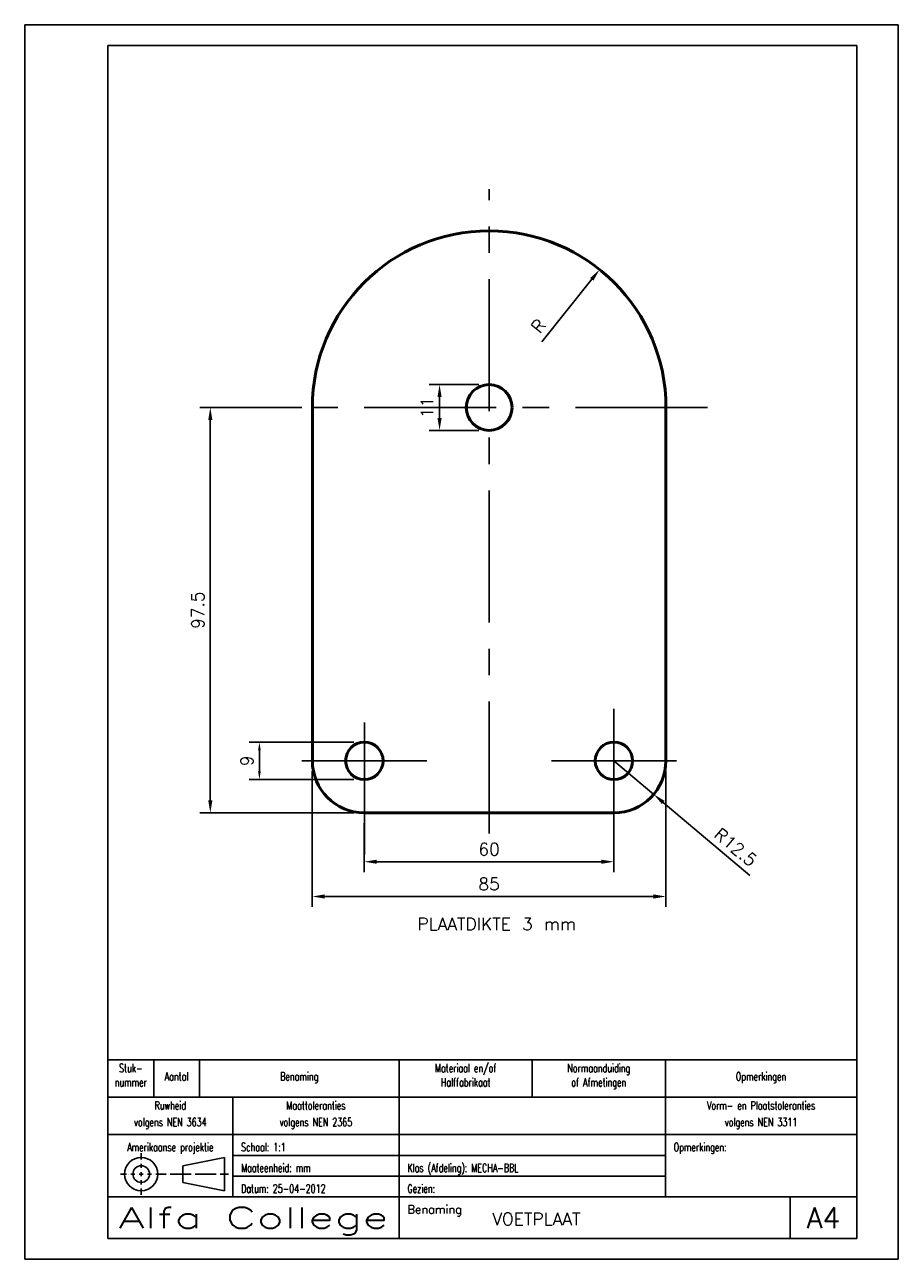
# Model space of a CAD drawing. Extents: x 0 to 210, y 0 to 297.
import ezdxf
from ezdxf.enums import TextEntityAlignment as Align

# ---------------------------------------------------------------- set-up
doc = ezdxf.new("R2010")
doc.units = 0
doc.header["$MEASUREMENT"] = 0
doc.header["$PDMODE"] = 33
doc.header["$PDSIZE"] = 3
doc.linetypes.add('CENTER', pattern=[50.8, 31.75, -6.35, 6.35, -6.35])
doc.layers.get('Defpoints').update_dxf_attribs({"linetype": 'CONTINUOUS'})
for name, color, linetype, lineweight in [('Hartlijn', 1, 'CENTER', 25), ('Maatlijn', 2, 'CONTINUOUS', 25), ('Omtrekslijn', 7, 'CONTINUOUS', 50), ('Tekst', 3, 'CONTINUOUS', 35)]:
    doc.layers.add(name, color=color, linetype=linetype, lineweight=lineweight)
for name, color, linetype in [('KADER25', 3, 'CONTINUOUS'), ('KADER50', 7, 'CONTINUOUS'), ('KADER70', 5, 'CONTINUOUS'), ('T25', 3, 'CONTINUOUS'), ('T70', 5, 'CONTINUOUS')]:
    doc.layers.add(name, color=color, linetype=linetype)
doc.styles.add('KADER1', font='SIMPLEX.SHX', dxfattribs={"height": 5})
doc.styles.add('KADER2', font='SIMPLEX.shx', dxfattribs={"width": 0.7, "height": 2})
doc.styles.get("Standard").update_dxf_attribs({"font": 'TXT.shx', "height": 3})
doc.dimstyles.get("Standard").update_dxf_attribs({"dimtxt": 3, "dimasz": 3, "dimexe": 2.5, "dimexo": 2.5, "dimgap": 1.5, "dimtad": 0, "dimzin": 0, "dimdsep": 46, "dimtxsty": 'Standard', "dimcen": -3, "dimdle": 1.25, "dimadec": 0, "dimazin": 0, "dimtfac": 0.75, "dimtofl": 0, "dimtmove": 2, "dimatfit": 3, "dimfxl": 1, "dimtvp": 1.5, "dimtolj": 1, "dimtzin": 0, "dimarcsym": 0})

# ---------------------------------------------------------------- blocks, each defined once
blk = doc.blocks.new('*D2')
at = {"layer": 'Defpoints', "color": 0}
for p in [(111.64, 210.41), (99.72, 199.41), (111.64, 199.41)]:
    blk.add_point(p, dxfattribs=at)
at = {"layer": 'Maatlijn', "color": 0, "lineweight": -2}
for p, q in [((109.14, 210.41), (97.22, 210.41)), ((99.72, 207.41), (99.72, 202.41)), ((109.14, 199.41), (97.22, 199.41))]:
    blk.add_line(p, q, dxfattribs=at)
at = {"layer": 'Maatlijn', "color": 0}
for points in [[(99.22, 207.41), (100.22, 207.41), (99.72, 210.41)], [(99.22, 202.41), (100.22, 202.41), (99.72, 199.41)]]:
    blk.add_solid(points, dxfattribs=at)
at = {"layer": 'Maatlijn', "color": 0, "insert": (96.72, 204.91), "char_height": 3, "attachment_point": 5, "rotation": 90}
blk.add_mtext('\\A1;11', dxfattribs=at)
blk = doc.blocks.new('*D3')
at = {"layer": 'Defpoints', "color": 0}
for p in [(69.14, 204.91), (44.61, 107.41), (81.64, 107.41)]:
    blk.add_point(p, dxfattribs=at)
at = {"layer": 'Maatlijn', "color": 0, "lineweight": -2}
for p, q in [((66.64, 204.91), (42.11, 204.91)), ((44.61, 201.91), (44.61, 110.41)), ((79.14, 107.41), (42.11, 107.41))]:
    blk.add_line(p, q, dxfattribs=at)
at = {"layer": 'Maatlijn', "color": 0}
for points in [[(44.11, 201.91), (45.11, 201.91), (44.61, 204.91)], [(44.11, 110.41), (45.11, 110.41), (44.61, 107.41)]]:
    blk.add_solid(points, dxfattribs=at)
at = {"layer": 'Maatlijn', "color": 0, "insert": (41.61, 156.16), "char_height": 3, "attachment_point": 5, "rotation": 90}
blk.add_mtext('\\A1;97.5', dxfattribs=at)
blk = doc.blocks.new('*D4')
at = {"layer": 'Defpoints', "color": 0}
for p in [(56.42, 124.41), (81.64, 124.41), (81.64, 115.41)]:
    blk.add_point(p, dxfattribs=at)
at = {"layer": 'Maatlijn', "color": 0, "lineweight": -2}
for p, q in [((79.14, 124.41), (53.92, 124.41)), ((56.42, 117.41), (56.42, 122.41)), ((79.14, 115.41), (53.92, 115.41))]:
    blk.add_line(p, q, dxfattribs=at)
at = {"layer": 'Maatlijn', "color": 0}
for points in [[(56.09, 122.41), (56.75, 122.41), (56.42, 124.41)], [(56.09, 117.41), (56.75, 117.41), (56.42, 115.41)]]:
    blk.add_solid(points, dxfattribs=at)
at = {"layer": 'Maatlijn', "color": 0, "insert": (53.42, 119.91), "char_height": 3, "attachment_point": 5, "rotation": 90}
blk.add_mtext('\\A1;9', dxfattribs=at)
blk = doc.blocks.new('*D5')
at = {"layer": 'Defpoints', "color": 0}
for p in [(81.64, 107.41), (141.64, 107.41), (141.64, 95.64)]:
    blk.add_point(p, dxfattribs=at)
at = {"layer": 'Maatlijn', "color": 0, "lineweight": -2}
for p, q in [((81.64, 104.91), (81.64, 93.14)), ((141.64, 104.91), (141.64, 93.14)), ((84.64, 95.64), (138.64, 95.64))]:
    blk.add_line(p, q, dxfattribs=at)
at = {"layer": 'Maatlijn', "color": 0}
for points in [[(84.64, 96.14), (84.64, 95.14), (81.64, 95.64)], [(138.64, 96.14), (138.64, 95.14), (141.64, 95.64)]]:
    blk.add_solid(points, dxfattribs=at)
at = {"layer": 'Maatlijn', "color": 0, "insert": (111.64, 98.64), "char_height": 3, "attachment_point": 5}
blk.add_mtext('\\A1;60', dxfattribs=at)
blk = doc.blocks.new('*D6')
at = {"layer": 'Defpoints', "color": 0}
for p in [(69.14, 119.91), (154.14, 119.91), (154.14, 87.28)]:
    blk.add_point(p, dxfattribs=at)
at = {"layer": 'Maatlijn', "color": 0, "lineweight": -2}
for p, q in [((69.14, 117.41), (69.14, 84.78)), ((154.14, 117.41), (154.14, 84.78)), ((72.14, 87.28), (151.14, 87.28))]:
    blk.add_line(p, q, dxfattribs=at)
at = {"layer": 'Maatlijn', "color": 0}
for points in [[(72.14, 87.78), (72.14, 86.78), (69.14, 87.28)], [(151.14, 87.78), (151.14, 86.78), (154.14, 87.28)]]:
    blk.add_solid(points, dxfattribs=at)
at = {"layer": 'Maatlijn', "color": 0, "insert": (111.64, 90.28), "char_height": 3, "attachment_point": 5}
blk.add_mtext('\\A1;85', dxfattribs=at)
blk = doc.blocks.new('*D7')
at = {"layer": 'Defpoints', "color": 0}
for p in [(141.64, 119.91), (151.2, 111.85)]:
    blk.add_point(p, dxfattribs=at)
at = {"layer": 'Maatlijn', "color": 0, "lineweight": -2}
for p, q in [((141.64, 119.91), (151.2, 111.85)), ((174.29, 92.36), (153.49, 109.92))]:
    blk.add_line(p, q, dxfattribs=at)
at = {"layer": 'Maatlijn', "color": 0}
blk.add_solid([(153.81, 110.3), (153.17, 109.53), (151.2, 111.85)], dxfattribs=at)
at = {"layer": 'Maatlijn', "color": 0, "insert": (170.88, 99.16), "char_height": 3, "attachment_point": 5, "rotation": 319.834}
blk.add_mtext('\\A1;R12.5', dxfattribs=at)
blk = doc.blocks.new('*D8')
at = {"layer": 'Defpoints', "color": 0}
for p in [(138.2, 238.09), (111.64, 204.91)]:
    blk.add_point(p, dxfattribs=at)
at = {"layer": 'Maatlijn', "color": 0, "lineweight": -2}
blk.add_line((124.3, 220.72), (136.33, 235.75), dxfattribs=at)
at = {"layer": 'Maatlijn', "color": 0}
blk.add_solid([(135.94, 236.06), (136.72, 235.44), (138.2, 238.09)], dxfattribs=at)
at = {"layer": 'Maatlijn', "color": 0, "insert": (123.52, 224.55), "char_height": 3, "attachment_point": 5, "rotation": 51.3254}
blk.add_mtext('\\A1;R', dxfattribs=at)

msp = doc.modelspace()

# ---------------------------------------------------------------- linework, layer by layer
at = {"layer": 'Hartlijn'}
for p, q in [((111.64394, 102.41441), (111.64394, 257.41441)), ((164.14394, 204.91441), (69.14394, 204.91441)), ((81.64394, 97.41441), (81.64394, 132.41441)), ((141.64394, 132.41441), (141.64394, 97.41441)), ((96.64394, 119.91441), (66.64394, 119.91441)), ((156.64394, 119.91441), (126.64394, 119.91441))]:
    msp.add_line(p, q, dxfattribs=at)
at = {"layer": 'KADER25'}
for p, q in [((0, 0), (0, 297)), ((0, 297), (210, 297)), ((210, 0), (210, 297)), ((28, 24), (28, 25.5)), ((48, 24.5), (38, 22.5)), ((48, 20.5), (48, 24.5)), ((50, 25), (154, 25)), ((28, 23.5), (28, 23.5)), ((28, 22), (28, 23)), ((28, 21.5), (28, 21.5)), ((28, 20), (28, 21)), ((38, 22.5), (38, 20.5)), ((24.5, 20.5), (23, 20.5)), ((24.9719, 20.5), (24.9719, 20.5)), ((25, 20.5), (25, 20.5)), ((26.5, 20.5), (25.5, 20.5)), ((27, 20.5), (27, 20.5)), ((28, 20.5), (27.5, 20.5)), ((28, 20.5), (28.5, 20.5)), ((28, 19.5), (28, 19.5)), ((28, 19), (28, 18)), ((29, 20.5), (29, 20.5)), ((29.5, 20.5), (30.5, 20.5)), ((31, 20.5), (31, 20.5)), ((31.5, 20.5), (34, 20.5)), ((34.5, 20.5), (34.5, 20.5)), ((35, 20.5), (40, 20.5)), ((37, 20.5), (37, 20.5)), ((38, 18.5), (38, 20.5)), ((48, 16.5), (38, 18.5)), ((40.5, 20.5), (40.5, 20.5)), ((40.5, 20.5), (40.5, 20.5)), ((41, 20.5), (46, 20.5)), ((46.5, 20.5), (46.5, 20.5)), ((47, 20.5), (49, 20.5)), ((48, 20.5), (48, 16.5)), ((50, 20), (154, 20)), ((28, 17.5), (28, 17.5)), ((28, 17), (28, 15.5)), ((210, 0), (0, 0))]:
    msp.add_line(p, q, dxfattribs=at)
for radius in [4, 2]:
    msp.add_circle((28, 20.5), radius, dxfattribs=at)
at = {"layer": 'KADER50'}
for p, q in [((20, 5), (20, 48)), ((20, 48), (200, 48)), ((31, 48), (31, 39)), ((42, 48), (42, 39)), ((90, 48), (90, 15)), ((122, 48), (122, 39)), ((154, 48), (154, 15)), ((20, 39), (200, 39)), ((50, 39), (50, 15)), ((20, 30), (200, 30)), ((20, 15), (200, 15)), ((90, 5), (90, 15)), ((184, 5), (184, 15))]:
    msp.add_line(p, q, dxfattribs=at)
at = {"layer": 'KADER70'}
for p, q in [((20, 5), (20, 292)), ((20, 292), (200, 292)), ((200, 5), (200, 292)), ((200, 5), (20, 5))]:
    msp.add_line(p, q, dxfattribs=at)
at = {"layer": 'Omtrekslijn'}
for p, q in [((69.14394, 204.91441), (69.14394, 119.91441)), ((154.14394, 119.91441), (154.14394, 204.91441)), ((81.64394, 107.41441), (141.64394, 107.41441))]:
    msp.add_line(p, q, dxfattribs=at)
for centre, radius in [((111.64394, 204.91441), 5.5), ((81.64394, 119.91441), 4.5), ((141.64394, 119.91441), 4.5)]:
    msp.add_circle(centre, radius, dxfattribs=at)
for centre, radius, start, end in [((111.64394, 204.91441), 42.5, 0, 180), ((81.64394, 119.91441), 12.5, 180, 270), ((141.64394, 119.91441), 12.5, 270, 0)]:
    msp.add_arc(centre, radius, start, end, dxfattribs=at)

# ---------------------------------------------------------------- texts
at = {"layer": 'T25', "style": 'KADER2', "width": 0.7}
for s, p in [('Stuk-', (25.5, 45)), ('Aantal', (36.5, 43)), ('Benaming', (66, 43)), ('Materiaal en/of', (106, 45)), ('Normaanduiding', (138, 45)), ('Opmerkingen', (177, 43)), ('nummer', (25.5, 41.57143)), ('Halffabrikaat', (106, 41.57143)), ('of Afmetingen', (138, 41.57143)), ('Ruwheid', (35, 36)), ('Maattoleranties', (70, 36)), ('Vorm- en Plaatstoleranties', (177, 36)), ('volgens NEN 3634', (35, 32)), ('volgens NEN 2365', (70, 32)), ('volgens NEN 3311', (177, 32)), ('Amerikaanse projektie', (35, 26))]:
    msp.add_text(s, height=2, dxfattribs=at).set_placement(p, align=Align.CENTER)
for s, p in [('Schaal: 1:1', (52, 26)), ('Opmerkingen:', (156, 26)), ('Maateenheid: mm', (52, 21)), ('Klas (Afdeling): MECHA-BBL', (92, 21)), ('Datum: 25-04-2012', (52, 16)), ('Gezien:', (92, 16))]:
    msp.add_text(s, height=2, dxfattribs=at).set_placement(p)
at = {"layer": 'T25'}
msp.add_text('Benaming', height=2, dxfattribs=at).set_placement((92, 11))
at = {"layer": 'T70', "style": 'KADER1', "width": 1.475676}
msp.add_text('Alfa College', height=5, dxfattribs=at).set_placement((22.5, 7.5), (87.5, 7.5), align=Align.FIT)
at = {"layer": 'T70'}
msp.add_text('A4', height=5, dxfattribs=at).set_placement((192, 10), align=Align.MIDDLE)
at = {"layer": 'Tekst'}
for s, p in [('PLAATDIKTE 3 mm', (94.39276, 79.16134)), ('VOETPLAAT', (112.40699, 8.18338))]:
    msp.add_text(s, height=3, dxfattribs=at).set_placement(p)

# ---------------------------------------------------------------- dimensions: what is measured, and where the dimension line sits
at = {"layer": 'Maatlijn'}
dim = msp.add_radius_dim(center=(111.64394, 204.91441), mpoint=(138.20204, 238.09448), text='R', dimstyle='Standard', override={"dimdec": 4, "dimzin": 8, "dimcen": 0, "dimtdec": 4, "dimtofl": 1, "dimtmove": 0, "dimtvp": 1}, dxfattribs=at)
dim.commit()
dim.dimension.update_dxf_attribs({"geometry": '*D8', "text_midpoint": (125.85926, 222.67416), "dimtype": 164})
for base, p1, p2, picture, middle in [((99.71932, 199.41441), (111.64394, 210.41441), (111.64394, 199.41441), '*D2', (99.71932, 204.91441)), ((44.60996, 107.41441), (69.14394, 204.91441), (81.64394, 107.41441), '*D3', (44.60996, 156.16441))]:
    dim = msp.add_linear_dim(base=base, p1=p1, p2=p2, angle=90, dimstyle='Standard', override={"dimdec": 4, "dimzin": 8, "dimcen": 0, "dimtdec": 4, "dimtofl": 1, "dimtmove": 0, "dimtvp": 1}, dxfattribs=at)
    dim.commit()
    dim.dimension.update_dxf_attribs({"geometry": picture, "text_midpoint": middle, "dimtype": 160})
dim = msp.add_linear_dim(base=(56.42142, 124.41441), p1=(81.64394, 115.41441), p2=(81.64394, 124.41441), angle=90, dimstyle='Standard', override={"dimasz": 2, "dimdec": 4, "dimzin": 8, "dimcen": 0, "dimtdec": 4, "dimtofl": 1, "dimtmove": 0, "dimtvp": 1}, dxfattribs=at)
dim.commit()
dim.dimension.update_dxf_attribs({"geometry": '*D4', "text_midpoint": (53.42142, 119.91441)})
for base, p1, p2, picture, middle in [((154.14394, 87.27908), (69.14394, 119.91441), (154.14394, 119.91441), '*D6', (111.64394, 90.27908)), ((141.64394, 95.63856), (81.64394, 107.41441), (141.64394, 107.41441), '*D5', (111.64394, 98.63856))]:
    dim = msp.add_linear_dim(base=base, p1=p1, p2=p2, dimstyle='Standard', override={"dimdec": 4, "dimzin": 8, "dimcen": 0, "dimtdec": 4, "dimtofl": 1, "dimtmove": 0, "dimtvp": 1}, dxfattribs=at)
    dim.commit()
    dim.dimension.update_dxf_attribs({"geometry": picture, "text_midpoint": middle})
dim = msp.add_radius_dim(center=(141.64394, 119.91441), mpoint=(151.19618, 111.85185), dimstyle='Standard', override={"dimdec": 4, "dimzin": 8, "dimcen": 0, "dimtdec": 4, "dimtofl": 1, "dimtmove": 0, "dimtvp": 1}, dxfattribs=at)
dim.commit()
dim.dimension.update_dxf_attribs({"geometry": '*D7', "text_midpoint": (168.94503, 96.87093), "dimtype": 164})

doc.saveas('drawing.dxf')
